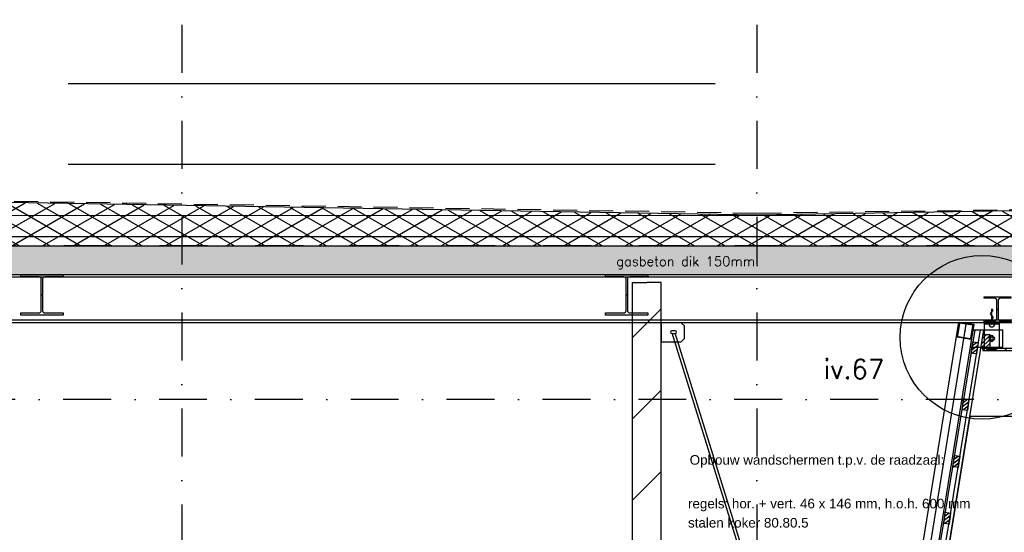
# Model space of a CAD drawing. Extents: x 0 to 316966, y 0 to 192112.
# Tile 40 of 54: x 173603 to 178740, y 97802 to 100476. Entities that reach past the tile are written whole.
import ezdxf

# ---------------------------------------------------------------- set-up
doc = ezdxf.new("R2010")
doc.units = 0
doc.header["$LTSCALE"] = 20
doc.header["$MEASUREMENT"] = 0
doc.header["$PDSIZE"] = -1
for name, pattern in [('DASHDOT', [25, 12.5, -6.25, 0, -6.25]), ('DD1', [2.66667, 1.66667, -0.5, 0, -0.5]), ('HIDDEN', [9.375, 6.25, -3.125])]:
    doc.linetypes.add(name, pattern=pattern)
doc.layers.get('0').update_dxf_attribs({"linetype": 'CONTINUOUS'})
for name, color, linetype in [('_DETAILNUMMERS', 4, 'CONTINUOUS'), ('_DETAILNUMMERSTEKST', 4, 'CONTINUOUS'), ('_DRAAGCONSTRUCTIE', 4, 'CONTINUOUS'), ('A--01A1_ACEER', 1, 'CONTINUOUS'), ('A--A21--_F-23-', 9, 'CONTINUOUS'), ('A--A22--_F123-', 9, 'CONTINUOUS'), ('A--A25--_F--3-', 9, 'CONTINUOUS'), ('A--A35--_F--3-', 9, 'CONTINUOUS'), ('A--A42--_F-23-', 9, 'CONTINUOUS'), ('A--L13DC4_VLOEREN', 4, 'HIDDEN'), ('A--L21--', 3, 'CONTINUOUS'), ('A--L21--_F-23-', 4, 'CONTINUOUS'), ('A--L21D2_BUITENWAND', 2, 'CONTINUOUS'), ('A--L22--', 3, 'CONTINUOUS'), ('A--L22--_F--3-', 7, 'CONTINUOUS'), ('A--L25--', 7, 'CONTINUOUS'), ('A--L25--_F-23-', 7, 'CONTINUOUS'), ('A--L28--', 7, 'CONTINUOUS'), ('A--L28--_F--3-', 1, 'CONTINUOUS'), ('A--L35--', 7, 'CONTINUOUS'), ('A--L35--_F-23-', 7, 'CONTINUOUS'), ('A--L42--', 7, 'CONTINUOUS'), ('A--L42--_F-23-', 7, 'CONTINUOUS'), ('A--T$1A-_F123_20', 1, 'CONTINUOUS'), ('A--T01A-25_TEKST', 2, 'CONTINUOUS'), ('STRAMIEN', 8, 'DD1'), ('X--LR---_CP', 7, 'CONTINUOUS')]:
    doc.layers.add(name, color=color, linetype=linetype)
doc.styles.add('EB2', font='ARIAL.TTF')
doc.styles.add('HIEMSTRA', font='romans.shx')

# ---------------------------------------------------------------- blocks, each defined once
blk = doc.blocks.new('Q020494-')
at = {"layer": 'A--L28--_F--3-', "color": 4, "linetype": 'Continuous'}
blk.add_lwpolyline([(110, -105), (-110, -105), (-110, -94), (-15.5, -94, 0.414214), (-3.5, -82), (-3.5, 82, 0.414214), (-15.5, 94), (-110, 94), (-110, 105), (110, 105), (110, 94), (15.5, 94, 0.414214), (3.5, 82), (3.5, -82, 0.414214), (15.5, -94), (110, -94)], format="xyb", close=True, dxfattribs=at)
at = {"layer": 'X--LR---_CP'}
for p in [(-3.5, 0), (0, 0), (3.5, 0)]:
    blk.add_point(p, dxfattribs=at)
blk = doc.blocks.new('Q031607-')
at = {"layer": 'A--L35--_F-23-', "color": 1, "linetype": 'Continuous'}
blk.add_lwpolyline([(0, -15), (0, 15, 1), (0, -15)], format="xyb", dxfattribs=at)
for points in [[(0, 0), (11.76, 10), (23.53, 0), (34.12, -9), (44.71, 0), (54.12, 8), (63.53, 0), (71.76, -7), (80, 0)], [(0, 0), (80, 0)]]:
    blk.add_lwpolyline(points, dxfattribs=at)
at = {"layer": 'X--LR---_CP'}
blk.add_point((0, 0), dxfattribs=at)
blk.add_point((0, 0), dxfattribs=at)
blk.add_point((0, 0), dxfattribs=at)
blk = doc.blocks.new('*U436')
at = {"layer": 'A--A42--_F-23-', "linetype": 'Continuous'}
h = blk.add_hatch(dxfattribs=at)
h.set_pattern_fill('ALFALINE', color=256, scale=40, style=0)
h.set_pattern_definition([(45, (-178627.697, -98756.48), (-28.284271, 28.284271), [])])
h.paths.add_polyline_path([(0, 0), (0, 6), (226.3, 6), (226.3, 0), (226.3, -6), (0, -6)])
at = {"layer": 'A--L42--_F-23-', "color": 2, "linetype": 'Continuous'}
for points in [[(0, 0), (0, 6), (226.3, 6), (226.3, 0)], [(0, 0), (0, -6), (226.3, -6), (226.3, 0)]]:
    blk.add_lwpolyline(points, dxfattribs=at)
blk = doc.blocks.new('Q020609-')
at = {"layer": 'A--L28--_F--3-', "color": 4, "linetype": 'Continuous'}
blk.add_lwpolyline([(-40, 0.1), (-40, 37.1, -0.414214), (-37, 40.1), (37, 40.1, -0.414214), (40, 37.1), (40, -36.9, -0.414214), (37, -39.9), (-37, -39.9, -0.414214), (-40, -36.9), (-40, 0.1), (-35, 0.1), (-35, -31.9, 0.414214), (-32, -34.9), (32, -34.9, 0.414214), (35, -31.9), (35, 32.1, 0.414214), (32, 35.1), (-32, 35.1, 0.414214), (-35, 32.1), (-35, 0.1)], format="xyb", close=True, dxfattribs=at)
at = {"layer": 'X--LR---_CP', "color": 4, "linetype": 'Continuous'}
for p in [(-40, 0.1), (0, 0), (40, 0.1)]:
    blk.add_point(p, dxfattribs=at)
blk = doc.blocks.new('Q020490-')
at = {"layer": 'A--L28--_F--3-', "color": 4, "linetype": 'Continuous'}
blk.add_lwpolyline([(70, -66.5), (-70, -66.5), (-70, -58), (-14.75, -58, 0.4142136), (-2.75, -46), (-2.75, 46, 0.4142136), (-14.75, 58), (-70, 58), (-70, 66.5), (70, 66.5), (70, 58), (14.75, 58, 0.4142136), (2.75, 46), (2.75, -46, 0.4142136), (14.75, -58), (70, -58)], format="xyb", close=True, dxfattribs=at)
at = {"layer": 'X--LR---_CP'}
for p in [(-2.75, 0), (0, 0), (2.75, 0)]:
    blk.add_point(p, dxfattribs=at)
blk = doc.blocks.new('*U424')
at = {"layer": 'A--A22--_F123-', "linetype": 'Continuous'}
h = blk.add_hatch(dxfattribs=at)
h.set_pattern_fill('ALFALINE', color=256, scale=300, style=0)
h.set_pattern_definition([(45, (-176874.26, -95755.9), (-212.13203, 212.13203), [])])
h.paths.add_polyline_path([(0, 0), (-75, 0), (-75, 3350), (0, 3350), (75, 3350), (75, 0)])
at = {"layer": 'A--L22--_F--3-', "color": 4, "linetype": 'Continuous'}
for points in [[(0, 0), (-75, 0), (-75, 3350), (0, 3350)], [(0, 0), (75, 0), (75, 3350), (0, 3350)]]:
    blk.add_lwpolyline(points, dxfattribs=at)

msp = doc.modelspace()

# ---------------------------------------------------------------- hatches: boundary and pattern name
at = {"layer": 'A--A21--_F-23-'}
h = msp.add_hatch(dxfattribs=at)
h.set_pattern_fill('ALFAISO', color=256, scale=80, angle=270, style=0, pattern_type=2)
h.set_pattern_definition([(330, (170622.21, 93811.48), (40, 69.28203), []), (30, (170622.21, 93811.48), (-40, 69.28203), [])])
h.paths.add_polyline_path([(180014.265, 99499.486), (177449.311, 99455.898), (168924.832, 99600.891), (168924.832, 99295.898), (180014.265, 99295.898)])
h = msp.add_hatch(dxfattribs=at)
h.set_pattern_fill('ALFABET', color=256, scale=20, angle=1, style=0, pattern_type=2)
h.set_pattern_definition([(46, (0, 0), (-86.320776, 83.359004), []), (51, (0, 0), (143.64922, -10.04493), [15, -165]), (356, (0, 0), (-30.37155, 149.93121), [12, -132]), (101.4514, (11.97, -0.84), (113.27778, 139.88618), [12.74804, -140.22842]), (47.1842, (-0.7, 40), (213.99344, -29.37358), [22.5, -247.5]), (97.6356, (17.13, 37.55), (183.50393, 198.05632), [19.12206, -210.3426]), (352.1842, (-0.7, 40), (183.50378, 198.05647), [18, -198]), (22, (19.47, 30.34), (120.76856, -78.42802), [15, -165]), (327, (19.47, 30.34), (46.12453, 145.85721), [12, -132]), (72.4514, (29.54, 23.81), (166.893145, 67.42906), [12.74804, -140.22842]), (38.5, (0, 0), (1.269641, 66.611074), [0, -130.4, 0, -134, 0, -132.5]), (8.5, (0, 0), (51.229207, 79.788568), [0, -76.4, 0, -127.4, 0, -50.5]), (328.5, (-44.593, -0.78), (106.826954, -2.64699), [0, -50, 0, -156, 0, -207]), (318.5, (-64.59, -1.13), (116.270055, 22.053548), [0, -65, 0, -103.6, 0, -147]), (318.5, (-64.59, -1.13), (116.270055, 22.053548), [0, -65, 0, -103.6, 0, -147])])
h.paths.add_polyline_path([(180014.265, 99295.898), (180014.265, 99145.898), (168865.948, 99145.898), (168865.948, 99295.898)])
at = {"layer": 'A--A25--_F--3-'}
h = msp.add_hatch(dxfattribs=at)
h.set_pattern_fill('ALFALINE', color=256, scale=15, style=0, pattern_type=2)
h.set_pattern_definition([(45, (178617.73, 98762.481), (-10.6066, 10.6066), [])])
h.paths.add_polyline_path([(178617.73, 98762.481), (178629.239, 98833.481), (178663.73, 98833.481), (178663.73, 98762.481)])
h = msp.add_hatch(dxfattribs=at)
h.set_pattern_fill('ALFALINE', color=256, scale=15, angle=-8, style=0, pattern_type=2)
h.set_pattern_definition([(37, (178549.596, 98739.634), (-9.0272, 11.9795), [])])
h.paths.add_polyline_path([(178567.421, 98737.129), (178575.632, 98795.555), (178603.36, 98791.658), (178595.148, 98733.232)])
h = msp.add_hatch(dxfattribs=at)
h.set_pattern_fill('ALFALINE', color=256, scale=15, angle=-8, style=0, pattern_type=2)
h.set_pattern_definition([(37, (178501.62, 98443.696), (-9.0272, 11.9795), [])])
h.paths.add_polyline_path([(178519.444, 98441.191), (178527.656, 98499.617), (178555.383, 98495.72), (178547.172, 98437.294)])
h = msp.add_hatch(dxfattribs=at)
h.set_pattern_fill('ALFALINE', color=256, scale=15, angle=-9.362376, style=0, pattern_type=2)
h.set_pattern_definition([(35.638, (178453.089, 98148.229), (-8.7399, 12.1908), [])])
h.paths.add_polyline_path([(178470.849, 98145.3), (178480.447, 98203.515), (178508.074, 98198.96), (178498.476, 98140.745)])
h = msp.add_hatch(dxfattribs=at)
h.set_pattern_fill('ALFALINE', color=256, scale=15, angle=-8, style=0, pattern_type=2)
h.set_pattern_definition([(37, (178453.762, 98147.678), (-9.0272, 11.9795), [])])
h.paths.add_polyline_path([(178471.586, 98145.173), (178479.798, 98203.599), (178507.525, 98199.702), (178499.314, 98141.276)])
h = msp.add_hatch(dxfattribs=at)
h.set_pattern_fill('ALFALINE', color=256, scale=15, angle=-8, style=0, pattern_type=2)
h.set_pattern_definition([(37, (178405.667, 97851), (-9.0272, 11.9795), [])])
h.paths.add_polyline_path([(178423.492, 97848.495), (178431.703, 97906.92), (178459.431, 97903.024), (178451.219, 97844.598)])

# ---------------------------------------------------------------- linework, layer by layer
at = {"color": 10}
msp.add_line((177942.963, 95193.942), (178542.963, 98898.41), dxfattribs=at)
at = {"color": 4}
for p, q in [((177982.578, 95188.41), (178582.001, 98887.3)), ((177995.557, 95768.85), (178502.442, 98898.41)), ((178505.536, 98897.978), (178582.001, 98887.301))]:
    msp.add_line(p, q, dxfattribs=at)
for points in [[(178577.844, 98858.975), (178634.073, 98858.975)], [(178708.644, 98767.981), (178732.515, 98767.981), (178732.515, 98858.975)], [(178714.073, 98858.975), (178732.515, 98858.975)], [(178565.138, 98767.981), (178639.502, 98767.981)]]:
    msp.add_lwpolyline(points, dxfattribs=at)
at = {"layer": '_DETAILNUMMERS'}
msp.add_circle((178623.992, 98819.107), 427.262, dxfattribs=at)
at = {"layer": '_DRAAGCONSTRUCTIE'}
msp.add_line((178714.073, 98888.41), (178634.073, 98888.41), dxfattribs=at)
for points in [[(177071.265, 98878.898), (177054.265, 98895.898), (176949.265, 98895.898), (176949.265, 98795.898), (177054.265, 98795.898), (177071.265, 98812.898)], [(178697.073, 98756.41), (178714.073, 98773.41), (178714.073, 98898.41), (178634.073, 98898.41), (178634.073, 98773.41), (178651.073, 98756.41)]]:
    msp.add_lwpolyline(points, close=True, dxfattribs=at)
for points in [[(177030.197, 98845.913, 0.41421356), (177023.197, 98852.913), (177005.197, 98852.913, 0.41421356), (176998.197, 98845.913, 0.41421356), (177005.197, 98838.913), (177023.197, 98838.913, 0.41421356)], [(178674.102, 98797.478, 0.41421356), (178681.102, 98804.478), (178681.102, 98822.478, 0.41421356), (178674.102, 98829.478, 0.41421356), (178667.102, 98822.478), (178667.102, 98804.478, 0.41421356)], [(178690.102, 98813.478, 0.41421356), (178683.102, 98820.478), (178665.102, 98820.478, 0.41421356), (178658.102, 98813.478, 0.41421356), (178665.102, 98806.478), (178683.102, 98806.478, 0.41421356)]]:
    msp.add_lwpolyline(points, format="xyb", close=True, dxfattribs=at)
at = {"layer": 'A--01A1_ACEER'}
for p, q in [((173856.516, 100142.898), (177231.168, 100142.898)), ((173856.516, 99721.898), (177231.168, 99721.898)), ((178004.206, 95641.641), (177006.649, 98841.925)), ((178020.084, 95643.618), (177022.77, 98841.925))]:
    msp.add_line(p, q, dxfattribs=at)
at = {"layer": 'A--A35--_F--3-'}
msp.add_line((178502.442, 98898.41), (178582.001, 98887.3), dxfattribs=at)
at = {"layer": 'A--L13DC4_VLOEREN'}
msp.add_lwpolyline([(182290.339, 99622.218), (182273.175, 99605.054), (182273.175, 99601.614), (182269.04, 99598.517), (182241.618, 99598), (182240.752, 99597.135), (182226.541, 99597.135), (182226.54, 99584.601), (182226.54, 99584.601), (180470.297, 99516.597), (180014.265, 99499.486), (177449.311, 99465.898), (177449.311, 99465.898), (168926.832, 99602.92), (168924.832, 99709.898)], dxfattribs=at)
at = {"layer": 'A--L21--'}
for p, q in [((168924.832, 99455.898), (182016.198, 99455.481)), ((168924.832, 99345.898), (181610.187, 99345.619))]:
    msp.add_line(p, q, dxfattribs=at)
msp.add_lwpolyline([(180014.265, 99499.486), (177449.311, 99455.898), (177449.311, 99455.898), (168924.832, 99600.891), (168924.832, 99295.898), (180014.265, 99295.898)], close=True, dxfattribs=at)
at = {"layer": 'A--L21--_F-23-', "linetype": 'Continuous'}
msp.add_lwpolyline([(180014.265, 99295.898), (180014.265, 99145.898), (168865.948, 99145.898), (168865.948, 99295.898)], close=True, dxfattribs=at)
at = {"layer": 'A--L21D2_BUITENWAND'}
for p, q in [((179789.265, 99133.307), (168853.923, 99133.307)), ((179789.265, 98908.398), (168853.83, 98908.398)), ((179789.265, 98895.898), (168853.83, 98895.898))]:
    msp.add_line(p, q, dxfattribs=at)
at = {"layer": 'A--L25--'}
msp.add_lwpolyline([(179695.763, 97389.214), (179695.763, 98405.899), (178559.918, 98405.899), (178110.851, 95635.686)], dxfattribs=at)
at = {"layer": 'A--L25--_F-23-', "color": 2, "linetype": 'Continuous'}
for p, q in [((177990.269, 95178.41), (178586.967, 98859.226)), ((178018.541, 95178.41), (178615.238, 98859.226)), ((178036.716, 95178.41), (178633.413, 98859.226))]:
    msp.add_line(p, q, dxfattribs=at)
at = {"layer": 'A--L25--_F-23-', "color": 1, "linetype": 'HIDDEN'}
for p, q in [((178634.073, 98858.975), (178714.073, 98858.975)), ((178639.502, 98767.981), (178708.644, 98767.981))]:
    msp.add_line(p, q, dxfattribs=at)
at = {"layer": 'A--L25--_F-23-', "color": 2, "linetype": 'Continuous'}
for points in [[(178617.73, 98762.481), (178629.239, 98833.481), (178663.73, 98833.481), (178663.73, 98762.481)], [(178567.421, 98737.129), (178575.632, 98795.555), (178603.36, 98791.658), (178595.148, 98733.232)], [(178519.444, 98441.191), (178527.656, 98499.617), (178555.383, 98495.72), (178547.172, 98437.294)], [(178470.849, 98145.3), (178480.447, 98203.515), (178508.074, 98198.96), (178498.476, 98140.745)], [(178471.586, 98145.173), (178479.798, 98203.599), (178507.525, 98199.702), (178499.314, 98141.276)], [(178423.492, 97848.495), (178431.703, 97906.92), (178459.431, 97903.024), (178451.219, 97844.598)]]:
    msp.add_lwpolyline(points, close=True, dxfattribs=at)
at = {"layer": 'STRAMIEN', "linetype": 'DASHDOT'}
for p, q in [((174449.265, 109950.716), (174449.265, 90560.27)), ((177449.265, 109950.716), (177449.265, 90560.27)), ((189086.298, 99295.898), (151764.265, 99295.898)), ((189082.969, 98495.898), (152098.725, 98495.898))]:
    msp.add_line(p, q, dxfattribs=at)
at = {"layer": 'X--LR---_CP'}
for p in [(178617.73, 98762.481), (178617.73, 98762.481), (178663.73, 98762.481)]:
    msp.add_point(p, dxfattribs=at)

# ---------------------------------------------------------------- block references
at = {"layer": 'A--L22--', "color": 3}
msp.add_blockref('*U424', (176874.265, 95755.898), dxfattribs=at)
at = {"layer": 'A--L28--'}
for name, p in [('Q020494-', (173719.577, 99040.898)), ('Q020494-', (176769.889, 99040.898)), ('Q020490-', (178704.073, 98964.91))]:
    msp.add_blockref(name, p, dxfattribs=at)
at = {"layer": 'A--L28--', "rotation": 260.799893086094}
msp.add_blockref('Q020609-', (178535.72, 98853.693), dxfattribs=at)
at = {"layer": 'A--L35--', "rotation": 90}
msp.add_blockref('Q031607-', (178674.872, 98888.41), dxfattribs=at)
at = {"layer": 'A--L42--'}
msp.add_blockref('*U436', (178627.697, 98756.481), dxfattribs=at)

# ---------------------------------------------------------------- texts
at = {"layer": '_DETAILNUMMERSTEKST', "style": 'HIEMSTRA'}
msp.add_text('iv.67', height=100, dxfattribs=at).set_placement((177796.7, 98603.39))
at = {"layer": 'A--T$1A-_F123_20', "style": 'EB2'}
for s, p in [('Opbouw wandschermen t.p.v. de raadzaal:', (177098.446, 98155.131)), ('regels: hor. + vert. 46 x 146 mm, h.o.h. 600 mm', (177089.696, 97927.274)), ('stalen koker 80.80.5 ', (177089.696, 97827.274))]:
    msp.add_text(s, height=50, dxfattribs=at).set_placement(p)
at = {"layer": 'A--T01A-25_TEKST', "style": 'HIEMSTRA'}
msp.add_text('gasbeton dik 150mm.', height=50, dxfattribs=at).set_placement((176715.163, 99190.922))

doc.saveas('drawing.dxf')
